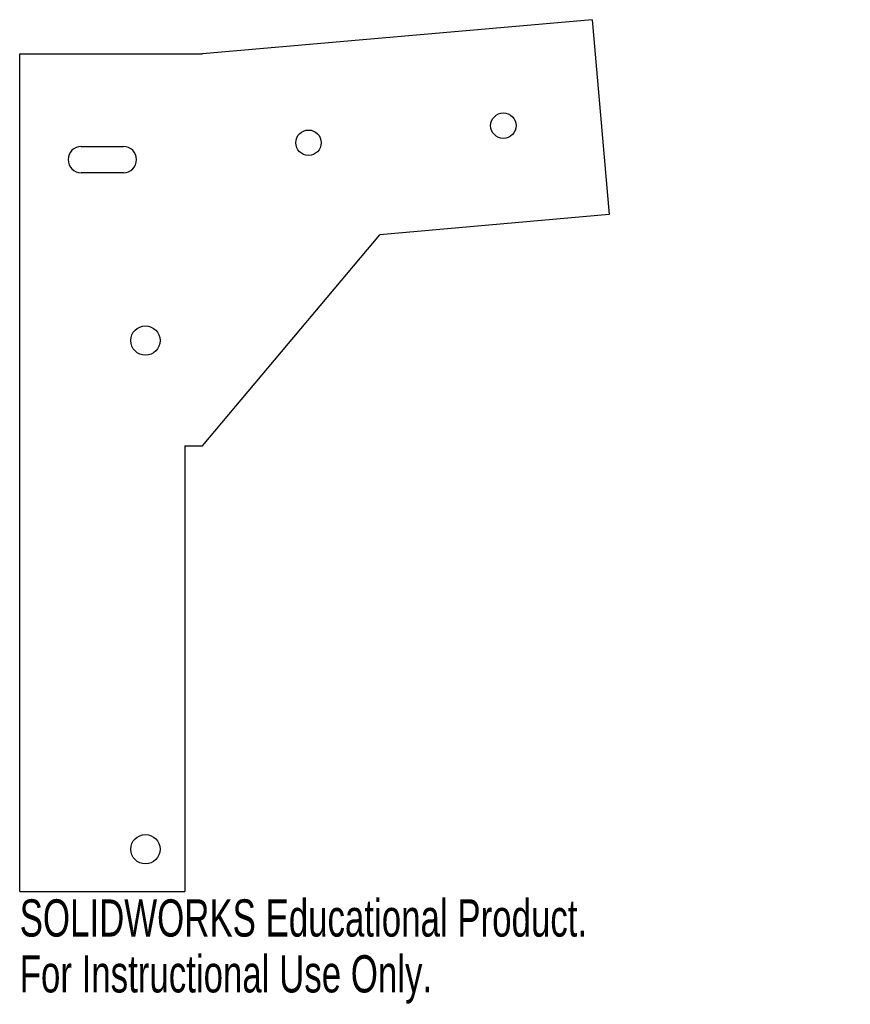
# Model space of a CAD drawing. Header units: inches. Extents: x -0.91 to 3.34, y -4.45 to 0.59.
import ezdxf

# ---------------------------------------------------------------- set-up
doc = ezdxf.new("R2010")
doc.units = ezdxf.units.IN
doc.header["$MEASUREMENT"] = 0
doc.styles.add('SLDTEXTSTYLE0', font='TXT', dxfattribs={"width": 0.7})

msp = doc.modelspace()

# ---------------------------------------------------------------- linework, layer by layer
at = {"color": 7, "linetype": 'Continuous', "lineweight": 25}
for p, q in [((2.0167, 0.5853), (0.0244, 0.4109)), ((2.0167, 0.5853), (2.1039, -0.4109)), ((-0.9106, -3.8709), (-0.9106, 0.4109)), ((-0.9106, 0.4109), (0.0244, 0.4109)), ((-0.5956, -0.0625), (-0.3806, -0.0625)), ((-0.3806, -0.1975), (-0.5956, -0.1975)), ((2.1039, -0.4109), (0.9299, -0.5137)), ((0.0244, -1.5929), (0.9299, -0.5137)), ((-0.0656, -1.5929), (0.0244, -1.5929)), ((-0.0656, -1.5929), (-0.0656, -3.8709)), ((-0.9106, -3.8709), (-0.0656, -3.8709))]:
    msp.add_line(p, q, dxfattribs=at)
for centre, radius in [((1.5622, 0.0436), 0.065), ((0.566, -0.0436), 0.065), ((-0.2678, -1.0547), 0.075), ((-0.2678, -3.6547), 0.075)]:
    msp.add_circle(centre, radius, dxfattribs=at)
for centre, start, end in [((-0.5956, -0.13), 90, 270), ((-0.3806, -0.13), 270, 90)]:
    msp.add_arc(centre, 0.0675, start, end, dxfattribs=at)

# ---------------------------------------------------------------- texts
at = {"color": 7, "linetype": 'Continuous', "char_height": 0.1903, "attachment_point": 1, "style": 'SLDTEXTSTYLE0'}
for s, insert in [('SOLIDWORKS Educational Product.', (-0.9106, -3.911)), ('For Instructional Use Only.', (-0.9106, -4.1965))]:
    msp.add_mtext(s, dxfattribs=dict(at, insert=insert))

doc.saveas('drawing.dxf')
